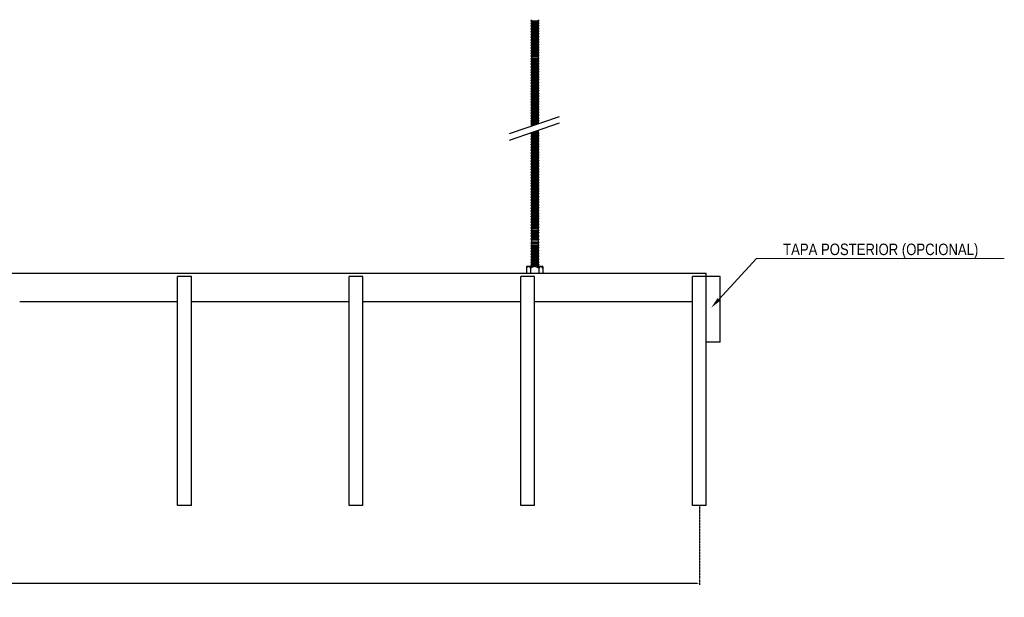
# Model space of a CAD drawing. Header units: millimetres. Extents: x 2538 to 24562, y 4449 to 23795.
# Tile 217 of 256: x 13047 to 13908, y 21076 to 21581. Entities that reach past the tile are written whole.
import ezdxf
from ezdxf import colors
from ezdxf.entities.mleader import LeaderData, LeaderLine
from ezdxf.math import Vec2, Vec3

# ---------------------------------------------------------------- set-up
doc = ezdxf.new("R2010")
doc.units = ezdxf.units.MM
doc.header["$PDMODE"] = 3
doc.linetypes.add('HIDDEN', pattern=[0.375, 0.25, -0.125])
doc.layers.add('_HD_tornillo', color=30, linetype='Continuous')
doc.layers.add('HD021_Text', color=2, linetype='Continuous', lineweight=9)
doc.layers.add('Make2D$Visible$Curves', color=7, linetype='Continuous', true_color=0x000000)
doc.layers.add('MEDIDAS', color=1, linetype='Continuous', true_color=0xff0000)
doc.styles.add('Arial Narrow', font='ARIALN.TTF')
doc.dimstyles.new('HD_DIM', dxfattribs={"dimtxt": 8, "dimasz": 2, "dimexe": 1, "dimexo": 0, "dimgap": 2, "dimtad": 0, "dimdec": 0, "dimzin": 0, "dimdsep": 46, "dimtxsty": 'Standard', "dimcen": 0, "dimclrd": 256, "dimclre": 251, "dimclrt": 7, "dimadec": 0, "dimazin": 0, "dimtp": 0.05, "dimtm": 0.05, "dimtfac": 0.6, "dimtdec": 0, "dimtofl": 0, "dimtmove": 0, "dimatfit": 3, "dimfxl": 1, "dimtolj": 2, "dimtzin": 0, "dimarcsym": 0})

# ---------------------------------------------------------------- blocks, each defined once
blk = doc.blocks.new('*D54')
at = {"layer": 'Defpoints', "color": 0, "transparency": 16777216}
for p in [(11241.26, 21156.7), (13641.26, 21156.7), (13641.26, 21088.43)]:
    blk.add_point(p, dxfattribs=at)
at = {"layer": 'MEDIDAS', "color": 251, "linetype": 'HIDDEN', "lineweight": -2, "transparency": 16777216}
for p, q in [((11241.26, 21156.7), (11241.26, 21087.43)), ((13641.26, 21156.7), (13641.26, 21087.43))]:
    blk.add_line(p, q, dxfattribs=at)
at = {"layer": 'MEDIDAS', "lineweight": -2, "transparency": 16777216}
for p, q in [((11243.26, 21088.43), (12413.93, 21088.43)), ((13639.26, 21088.43), (12468.59, 21088.43))]:
    blk.add_line(p, q, dxfattribs=at)
at = {"layer": 'MEDIDAS', "transparency": 16777216}
for points in [[(11243.26, 21088.76), (11243.26, 21088.09), (11241.26, 21088.43)], [(13639.26, 21088.76), (13639.26, 21088.09), (13641.26, 21088.43)]]:
    blk.add_solid(points, dxfattribs=at)
at = {"layer": 'MEDIDAS', "color": 7, "transparency": 16777216, "insert": (12441.26, 21088.43), "char_height": 8, "attachment_point": 5}
blk.add_mtext('\\A2;2400 mm', dxfattribs=at)

msp = doc.modelspace()

# ---------------------------------------------------------------- linework, layer by layer
at = {"layer": '_HD_tornillo'}
for p, q in [((13494.43, 21580.96), (13493.83, 21580.14)), ((13493.83, 21580.14), (13500.93, 21580.31)), ((13493.83, 21580.14), (13494.43, 21579.46)), ((13494.43, 21579.46), (13500.42, 21579.69)), ((13494.43, 21579.46), (13494.43, 21578.58)), ((13500.42, 21579.69), (13500.93, 21580.31)), ((13500.42, 21579.69), (13500.42, 21578.81)), ((13500.43, 21581.19), (13500.93, 21580.31)), ((13494.43, 21578.58), (13493.83, 21577.76)), ((13493.83, 21577.76), (13500.93, 21577.93)), ((13493.83, 21577.76), (13494.43, 21577.08)), ((13494.43, 21576.29), (13493.83, 21575.48)), ((13493.83, 21575.48), (13500.93, 21575.65)), ((13493.83, 21575.48), (13494.43, 21574.8)), ((13494.43, 21573.93), (13493.83, 21573.12)), ((13493.83, 21573.12), (13500.93, 21573.29)), ((13493.83, 21573.12), (13494.43, 21572.44)), ((13494.43, 21571.57), (13493.83, 21570.75)), ((13493.83, 21570.75), (13500.93, 21570.92)), ((13493.83, 21570.75), (13494.43, 21570.07)), ((13494.43, 21578.58), (13500.42, 21578.81)), ((13494.43, 21577.08), (13500.42, 21577.31)), ((13494.43, 21577.08), (13494.43, 21576.29)), ((13494.43, 21576.29), (13500.42, 21576.53)), ((13494.43, 21574.8), (13500.42, 21575.03)), ((13494.43, 21574.8), (13494.43, 21573.93)), ((13494.43, 21573.93), (13500.42, 21574.17)), ((13494.43, 21572.44), (13500.42, 21572.67)), ((13494.43, 21572.44), (13494.43, 21571.57)), ((13494.43, 21571.57), (13500.42, 21571.8)), ((13500.42, 21577.31), (13500.93, 21577.93)), ((13500.42, 21577.31), (13500.42, 21576.53)), ((13500.42, 21575.03), (13500.93, 21575.65)), ((13500.42, 21575.03), (13500.42, 21574.17)), ((13500.42, 21572.67), (13500.93, 21573.29)), ((13500.42, 21572.67), (13500.42, 21571.8)), ((13500.42, 21570.3), (13500.93, 21570.92)), ((13500.43, 21578.81), (13500.93, 21577.93)), ((13500.43, 21576.53), (13500.93, 21575.65)), ((13500.43, 21574.17), (13500.93, 21573.29)), ((13500.43, 21571.8), (13500.93, 21570.92)), ((13494.43, 21569.16), (13493.83, 21568.34)), ((13493.83, 21568.34), (13500.93, 21568.51)), ((13493.83, 21568.34), (13494.43, 21567.66)), ((13494.43, 21566.74), (13493.83, 21565.93)), ((13493.83, 21565.93), (13500.93, 21566.1)), ((13493.83, 21565.93), (13494.43, 21565.25)), ((13494.43, 21564.33), (13493.83, 21563.52)), ((13493.83, 21563.52), (13500.93, 21563.68)), ((13493.83, 21563.52), (13494.43, 21562.83)), ((13494.43, 21561.92), (13493.83, 21561.1)), ((13494.43, 21570.07), (13500.42, 21570.3)), ((13494.43, 21570.07), (13494.43, 21569.16)), ((13494.43, 21569.16), (13500.42, 21569.39)), ((13494.43, 21567.66), (13500.42, 21567.89)), ((13494.43, 21567.66), (13494.43, 21566.74)), ((13494.43, 21566.74), (13500.42, 21566.98)), ((13494.43, 21565.25), (13500.42, 21565.48)), ((13494.43, 21565.25), (13494.43, 21564.33)), ((13494.43, 21564.33), (13500.42, 21564.57)), ((13494.43, 21562.83), (13500.42, 21563.07)), ((13494.43, 21562.83), (13494.43, 21561.92)), ((13494.43, 21561.92), (13500.42, 21562.15)), ((13500.42, 21570.3), (13500.42, 21569.39)), ((13500.42, 21567.89), (13500.93, 21568.51)), ((13500.42, 21567.89), (13500.42, 21566.98)), ((13500.42, 21565.48), (13500.93, 21566.1)), ((13500.42, 21565.48), (13500.42, 21564.57)), ((13500.42, 21563.07), (13500.93, 21563.68)), ((13500.42, 21563.07), (13500.42, 21562.15)), ((13500.43, 21569.39), (13500.93, 21568.51)), ((13500.43, 21566.98), (13500.93, 21566.1)), ((13500.43, 21564.57), (13500.93, 21563.68)), ((13500.43, 21562.16), (13500.93, 21561.27)), ((13493.83, 21561.1), (13500.93, 21561.27)), ((13493.83, 21561.1), (13494.43, 21560.42)), ((13494.43, 21559.54), (13493.83, 21558.72)), ((13493.83, 21558.72), (13500.93, 21558.89)), ((13493.83, 21558.72), (13494.43, 21558.04)), ((13494.43, 21557.26), (13493.83, 21556.44)), ((13493.83, 21556.44), (13500.93, 21556.61)), ((13493.83, 21556.44), (13494.43, 21555.76)), ((13494.43, 21554.9), (13493.83, 21554.08)), ((13493.83, 21554.08), (13500.93, 21554.25)), ((13493.83, 21554.08), (13494.43, 21553.4)), ((13494.43, 21560.42), (13500.42, 21560.66)), ((13494.43, 21560.42), (13494.43, 21559.54)), ((13494.43, 21559.54), (13500.42, 21559.77)), ((13494.43, 21558.04), (13500.42, 21558.27)), ((13494.43, 21558.04), (13494.43, 21557.26)), ((13494.43, 21557.26), (13500.42, 21557.49)), ((13494.43, 21555.76), (13500.42, 21555.99)), ((13494.43, 21555.76), (13494.43, 21554.9)), ((13494.43, 21554.9), (13500.42, 21555.13)), ((13494.43, 21553.4), (13500.42, 21553.63)), ((13494.43, 21553.4), (13494.43, 21552.53)), ((13500.42, 21560.66), (13500.93, 21561.27)), ((13500.42, 21560.66), (13500.42, 21559.77)), ((13500.42, 21558.27), (13500.93, 21558.89)), ((13500.42, 21558.27), (13500.42, 21557.49)), ((13500.42, 21555.99), (13500.93, 21556.61)), ((13500.42, 21555.99), (13500.42, 21555.13)), ((13500.42, 21553.63), (13500.93, 21554.25)), ((13500.42, 21553.63), (13500.42, 21552.76)), ((13500.43, 21559.77), (13500.93, 21558.89)), ((13500.43, 21557.49), (13500.93, 21556.61)), ((13500.43, 21555.13), (13500.93, 21554.25)), ((13494.43, 21552.53), (13493.83, 21551.71)), ((13493.83, 21551.71), (13500.93, 21551.88)), ((13493.83, 21551.71), (13494.43, 21551.03)), ((13494.43, 21550.26), (13493.83, 21549.45)), ((13493.83, 21549.45), (13500.93, 21549.61)), ((13493.83, 21549.45), (13494.43, 21548.76)), ((13494.43, 21547.72), (13493.83, 21546.91)), ((13493.83, 21546.91), (13500.93, 21547.08)), ((13493.83, 21546.91), (13494.43, 21546.23)), ((13494.43, 21545.44), (13493.83, 21544.63)), ((13493.83, 21544.63), (13500.93, 21544.8)), ((13493.83, 21544.63), (13494.43, 21543.95)), ((13494.43, 21552.53), (13500.42, 21552.76)), ((13494.43, 21551.03), (13500.42, 21551.26)), ((13494.43, 21551.03), (13494.43, 21550.26)), ((13494.43, 21550.26), (13500.42, 21550.5)), ((13494.43, 21548.76), (13500.42, 21549)), ((13494.43, 21548.76), (13494.43, 21547.72)), ((13494.43, 21547.72), (13500.42, 21547.96)), ((13494.43, 21546.23), (13500.42, 21546.46)), ((13494.43, 21546.23), (13494.43, 21545.44)), ((13494.43, 21545.44), (13500.42, 21545.68)), ((13500.42, 21551.26), (13500.93, 21551.88)), ((13500.42, 21551.26), (13500.42, 21550.5)), ((13500.42, 21549), (13500.93, 21549.61)), ((13500.42, 21549), (13500.42, 21547.96)), ((13500.42, 21546.46), (13500.93, 21547.08)), ((13500.42, 21546.46), (13500.42, 21545.68)), ((13500.42, 21544.18), (13500.93, 21544.8)), ((13500.43, 21552.77), (13500.93, 21551.88)), ((13500.43, 21550.5), (13500.93, 21549.61)), ((13500.43, 21547.96), (13500.93, 21547.08)), ((13500.43, 21545.68), (13500.93, 21544.8)), ((13494.43, 21543.08), (13493.83, 21542.27)), ((13493.83, 21542.27), (13500.93, 21542.44)), ((13493.83, 21542.27), (13494.43, 21541.59)), ((13494.43, 21540.72), (13493.83, 21539.9)), ((13493.83, 21539.9), (13500.93, 21540.07)), ((13493.83, 21539.9), (13494.43, 21539.22)), ((13494.43, 21538.3), (13493.83, 21537.49)), ((13493.83, 21537.49), (13500.93, 21537.66)), ((13493.83, 21537.49), (13494.43, 21536.81)), ((13494.43, 21543.95), (13500.42, 21544.18)), ((13494.43, 21543.95), (13494.43, 21543.08)), ((13494.43, 21543.08), (13500.42, 21543.32)), ((13494.43, 21541.59), (13500.42, 21541.82)), ((13494.43, 21541.59), (13494.43, 21540.72)), ((13494.43, 21540.72), (13500.42, 21540.95)), ((13494.43, 21539.22), (13500.42, 21539.45)), ((13494.43, 21539.22), (13494.43, 21538.3)), ((13494.43, 21538.3), (13500.42, 21538.54)), ((13494.43, 21536.81), (13500.42, 21537.04)), ((13494.43, 21536.81), (13494.43, 21535.92)), ((13494.43, 21535.92), (13500.42, 21536.16)), ((13500.42, 21544.18), (13500.42, 21543.32)), ((13500.42, 21541.82), (13500.93, 21542.44)), ((13500.42, 21541.82), (13500.42, 21540.95)), ((13500.42, 21539.45), (13500.93, 21540.07)), ((13500.42, 21539.45), (13500.42, 21538.54)), ((13500.42, 21537.04), (13500.93, 21537.66)), ((13500.42, 21537.04), (13500.42, 21536.16)), ((13500.43, 21543.32), (13500.93, 21542.44)), ((13500.43, 21540.95), (13500.93, 21540.07)), ((13500.43, 21538.54), (13500.93, 21537.66)), ((13500.43, 21536.16), (13500.93, 21535.27)), ((13494.43, 21535.92), (13493.83, 21535.11)), ((13493.83, 21535.11), (13500.93, 21535.27)), ((13493.83, 21535.11), (13494.43, 21534.42)), ((13494.43, 21533.64), (13493.83, 21532.82)), ((13493.83, 21532.82), (13500.93, 21532.99)), ((13493.83, 21532.82), (13494.43, 21532.14)), ((13494.43, 21531.28), (13493.83, 21530.47)), ((13493.83, 21530.47), (13500.93, 21530.63)), ((13493.83, 21530.47), (13494.43, 21529.78)), ((13494.43, 21528.91), (13493.83, 21528.1)), ((13493.83, 21528.1), (13500.93, 21528.27)), ((13493.83, 21528.1), (13494.43, 21527.42)), ((13494.43, 21534.42), (13500.42, 21534.66)), ((13494.43, 21534.42), (13494.43, 21533.64)), ((13494.43, 21533.64), (13500.42, 21533.87)), ((13494.43, 21532.14), (13500.42, 21532.38)), ((13494.43, 21532.14), (13494.43, 21531.28)), ((13494.43, 21531.28), (13500.42, 21531.51)), ((13494.43, 21529.78), (13500.42, 21530.02)), ((13494.43, 21529.78), (13494.43, 21528.91)), ((13494.43, 21528.91), (13500.42, 21529.15)), ((13494.43, 21527.42), (13500.42, 21527.65)), ((13494.43, 21527.42), (13494.43, 21526.5)), ((13500.42, 21534.66), (13500.93, 21535.27)), ((13500.42, 21534.66), (13500.42, 21533.87)), ((13500.42, 21532.38), (13500.93, 21532.99)), ((13500.42, 21532.38), (13500.42, 21531.51)), ((13500.42, 21530.02), (13500.93, 21530.63)), ((13500.42, 21530.02), (13500.42, 21529.15)), ((13500.42, 21527.65), (13500.93, 21528.27)), ((13500.42, 21527.65), (13500.42, 21526.74)), ((13500.43, 21533.88), (13500.93, 21532.99)), ((13500.43, 21531.52), (13500.93, 21530.63)), ((13500.43, 21529.15), (13500.93, 21528.27)), ((13494.43, 21526.5), (13493.83, 21525.69)), ((13493.83, 21525.69), (13500.93, 21525.85)), ((13493.83, 21525.69), (13494.43, 21525)), ((13494.43, 21524.09), (13493.83, 21523.27)), ((13493.83, 21523.27), (13500.93, 21523.44)), ((13493.83, 21523.27), (13494.43, 21522.59)), ((13494.43, 21521.68), (13493.83, 21520.86)), ((13493.83, 21520.86), (13500.93, 21521.03)), ((13493.83, 21520.86), (13494.43, 21520.18)), ((13494.43, 21519.27), (13493.83, 21518.45)), ((13494.43, 21526.5), (13500.42, 21526.74)), ((13494.43, 21525), (13500.42, 21525.24)), ((13494.43, 21525), (13494.43, 21524.09)), ((13494.43, 21524.09), (13500.42, 21524.32)), ((13494.43, 21522.59), (13500.42, 21522.83)), ((13494.43, 21522.59), (13494.43, 21521.68)), ((13494.43, 21521.68), (13500.42, 21521.91)), ((13494.43, 21520.18), (13500.42, 21520.41)), ((13494.43, 21520.18), (13494.43, 21519.27)), ((13494.43, 21519.27), (13500.42, 21519.5)), ((13500.42, 21525.24), (13500.93, 21525.85)), ((13500.42, 21525.24), (13500.42, 21524.32)), ((13500.42, 21522.83), (13500.93, 21523.44)), ((13500.42, 21522.83), (13500.42, 21521.91)), ((13500.42, 21520.41), (13500.93, 21521.03)), ((13500.42, 21520.41), (13500.42, 21519.5)), ((13500.43, 21526.74), (13500.93, 21525.85)), ((13500.43, 21524.33), (13500.93, 21523.44)), ((13500.43, 21521.92), (13500.93, 21521.03)), ((13500.43, 21519.5), (13500.93, 21518.62)), ((13493.83, 21518.45), (13500.93, 21518.62)), ((13493.83, 21518.45), (13494.43, 21517.77)), ((13494.43, 21516.88), (13493.83, 21516.07)), ((13493.83, 21516.07), (13500.93, 21516.24)), ((13493.83, 21516.07), (13494.43, 21515.39)), ((13494.43, 21514.6), (13493.83, 21513.79)), ((13493.83, 21513.79), (13500.93, 21513.95)), ((13493.83, 21513.79), (13494.43, 21513.1)), ((13494.43, 21512.24), (13493.83, 21511.43)), ((13493.83, 21511.43), (13500.93, 21511.6)), ((13493.83, 21511.43), (13494.43, 21510.75)), ((13494.43, 21517.77), (13500.42, 21518)), ((13494.43, 21517.77), (13494.43, 21516.88)), ((13494.43, 21516.88), (13500.42, 21517.12)), ((13494.43, 21515.39), (13500.42, 21515.62)), ((13494.43, 21515.39), (13494.43, 21514.6)), ((13494.43, 21514.6), (13500.42, 21514.84)), ((13494.43, 21513.1), (13500.42, 21513.34)), ((13494.43, 21513.1), (13494.43, 21512.24)), ((13494.43, 21512.24), (13500.42, 21512.48)), ((13494.43, 21510.75), (13500.42, 21510.98)), ((13494.43, 21510.75), (13494.43, 21509.88)), ((13500.42, 21518), (13500.93, 21518.62)), ((13500.42, 21518), (13500.42, 21517.12)), ((13500.42, 21515.62), (13500.93, 21516.24)), ((13500.42, 21515.62), (13500.42, 21514.84)), ((13500.42, 21513.34), (13500.93, 21513.95)), ((13500.42, 21513.34), (13500.42, 21512.48)), ((13500.42, 21510.98), (13500.93, 21511.6)), ((13500.42, 21510.98), (13500.42, 21510.11)), ((13500.43, 21517.12), (13500.93, 21516.24)), ((13500.43, 21514.84), (13500.93, 21513.95)), ((13500.43, 21512.48), (13500.93, 21511.6)), ((13494.43, 21509.88), (13493.83, 21509.06)), ((13493.83, 21509.06), (13500.93, 21509.23)), ((13493.83, 21509.06), (13494.43, 21508.38)), ((13494.43, 21507.61), (13493.83, 21506.79)), ((13493.83, 21506.79), (13500.93, 21506.96)), ((13493.83, 21506.79), (13494.43, 21506.11)), ((13494.43, 21505.07), (13493.83, 21504.26)), ((13493.83, 21504.26), (13500.93, 21504.42)), ((13493.83, 21504.26), (13494.43, 21503.57)), ((13494.43, 21502.79), (13493.83, 21501.97)), ((13493.83, 21501.97), (13500.93, 21502.14)), ((13493.83, 21501.97), (13494.43, 21501.29)), ((13494.43, 21509.88), (13500.42, 21510.11)), ((13494.43, 21508.38), (13500.42, 21508.61)), ((13494.43, 21508.38), (13494.43, 21507.61)), ((13494.43, 21507.61), (13500.42, 21507.84)), ((13494.43, 21506.11), (13500.42, 21506.34)), ((13494.43, 21506.11), (13494.43, 21505.07)), ((13494.43, 21505.07), (13500.42, 21505.31)), ((13494.43, 21503.57), (13500.42, 21503.81)), ((13494.43, 21503.57), (13494.43, 21502.79)), ((13494.43, 21502.79), (13500.42, 21503.02)), ((13500.42, 21508.61), (13500.93, 21509.23)), ((13500.42, 21508.61), (13500.42, 21507.84)), ((13500.42, 21506.34), (13500.93, 21506.96)), ((13500.42, 21506.34), (13500.42, 21505.31)), ((13500.42, 21503.81), (13500.93, 21504.42)), ((13500.42, 21503.81), (13500.42, 21503.02)), ((13500.42, 21501.53), (13500.93, 21502.14)), ((13500.43, 21510.11), (13500.93, 21509.23)), ((13500.43, 21507.85), (13500.93, 21506.96)), ((13500.43, 21505.31), (13500.93, 21504.42)), ((13500.43, 21503.03), (13500.93, 21502.14)), ((13475.37, 21481.68), (13518.89, 21496.68)), ((13494.43, 21500.43), (13493.83, 21499.61)), ((13493.83, 21499.61), (13500.93, 21499.78)), ((13493.83, 21499.61), (13494.43, 21498.93)), ((13494.43, 21498.06), (13493.83, 21497.25)), ((13493.83, 21497.25), (13500.93, 21497.42)), ((13493.83, 21497.25), (13494.43, 21496.57)), ((13494.43, 21495.65), (13493.83, 21494.83)), ((13493.83, 21494.83), (13500.93, 21495)), ((13493.83, 21494.83), (13494.43, 21494.15)), ((13494.43, 21493.27), (13493.83, 21492.45)), ((13494.43, 21501.29), (13500.42, 21501.53)), ((13494.43, 21501.29), (13494.43, 21500.43)), ((13494.43, 21500.43), (13500.42, 21500.66)), ((13494.43, 21498.93), (13500.42, 21499.17)), ((13494.43, 21498.93), (13494.43, 21498.06)), ((13494.43, 21498.06), (13500.42, 21498.3)), ((13494.43, 21496.57), (13500.42, 21496.8)), ((13494.43, 21496.57), (13494.43, 21495.65)), ((13494.43, 21495.65), (13500.42, 21495.88)), ((13494.43, 21494.15), (13500.42, 21494.39)), ((13494.43, 21494.15), (13494.43, 21493.27)), ((13494.43, 21493.27), (13500.42, 21493.5)), ((13500.42, 21501.53), (13500.42, 21500.66)), ((13500.42, 21499.17), (13500.93, 21499.78)), ((13500.42, 21499.17), (13500.42, 21498.3)), ((13500.42, 21496.8), (13500.93, 21497.42)), ((13500.42, 21496.8), (13500.42, 21495.88)), ((13500.42, 21494.39), (13500.93, 21495)), ((13500.42, 21494.39), (13500.42, 21493.5)), ((13500.43, 21500.67), (13500.93, 21499.78)), ((13500.43, 21498.3), (13500.93, 21497.42)), ((13500.43, 21495.89), (13500.93, 21495)), ((13500.43, 21493.51), (13500.93, 21492.62)), ((13475.37, 21476.01), (13518.89, 21491.01)), ((13493.83, 21492.45), (13500.93, 21492.62)), ((13493.83, 21492.45), (13494.43, 21491.77)), ((13494.43, 21490.99), (13493.83, 21490.17)), ((13493.83, 21490.17), (13500.46, 21490.33)), ((13493.83, 21490.17), (13494.43, 21489.49)), ((13494.43, 21488.63), (13494.06, 21488.12)), ((13494.43, 21491.77), (13500.42, 21492)), ((13494.43, 21491.77), (13494.43, 21490.99)), ((13494.43, 21490.99), (13500.42, 21491.22)), ((13494.43, 21489.49), (13498.48, 21489.65)), ((13494.43, 21489.49), (13494.43, 21488.63)), ((13494.43, 21488.63), (13495.66, 21488.68)), ((13500.42, 21492), (13500.93, 21492.62)), ((13500.42, 21492), (13500.42, 21491.22)), ((13500.43, 21491.22), (13500.86, 21490.47)), ((13500.65, 21484.73), (13500.88, 21484.33)), ((13494.4, 21482.55), (13493.8, 21481.73)), ((13493.8, 21481.73), (13500.9, 21481.9)), ((13493.8, 21481.73), (13494.4, 21481.05)), ((13494.41, 21480.12), (13493.81, 21479.3)), ((13493.81, 21479.3), (13500.9, 21479.47)), ((13493.81, 21479.3), (13494.41, 21478.62)), ((13494.41, 21477.68), (13493.81, 21476.87)), ((13493.81, 21476.87), (13500.9, 21477.04)), ((13493.81, 21476.87), (13494.41, 21476.19)), ((13494.4, 21482.55), (13500.39, 21482.78)), ((13494.4, 21481.05), (13500.39, 21481.28)), ((13494.4, 21481.05), (13494.4, 21480.11)), ((13494.41, 21480.12), (13500.4, 21480.35)), ((13494.41, 21478.62), (13500.4, 21478.85)), ((13494.41, 21478.62), (13494.41, 21477.68)), ((13494.41, 21477.68), (13500.4, 21477.92)), ((13494.41, 21476.19), (13500.4, 21476.42)), ((13494.41, 21476.19), (13494.41, 21475.27)), ((13497.51, 21483.64), (13500.37, 21483.71)), ((13499.39, 21484.29), (13500.88, 21484.33)), ((13500.37, 21483.71), (13500.88, 21484.33)), ((13500.37, 21483.71), (13500.37, 21482.77)), ((13500.39, 21481.28), (13500.9, 21481.9)), ((13500.39, 21481.28), (13500.39, 21480.35)), ((13500.4, 21482.79), (13500.9, 21481.9)), ((13500.4, 21478.85), (13500.9, 21479.47)), ((13500.4, 21478.85), (13500.4, 21477.92)), ((13500.4, 21476.42), (13500.9, 21477.04)), ((13500.4, 21476.42), (13500.4, 21475.51)), ((13500.41, 21480.35), (13500.9, 21479.47)), ((13500.41, 21477.92), (13500.9, 21477.04)), ((13494.41, 21475.27), (13493.81, 21474.46)), ((13493.81, 21474.46), (13500.9, 21474.62)), ((13493.81, 21474.46), (13494.41, 21473.77)), ((13494.41, 21472.86), (13493.81, 21472.04)), ((13493.81, 21472.04), (13500.9, 21472.21)), ((13493.81, 21472.04), (13494.41, 21471.36)), ((13494.41, 21470.43), (13493.81, 21469.61)), ((13493.81, 21469.61), (13500.9, 21469.78)), ((13493.81, 21469.61), (13494.41, 21468.93)), ((13494.41, 21468.01), (13493.81, 21467.2)), ((13493.81, 21467.2), (13500.9, 21467.37)), ((13493.81, 21467.2), (13494.41, 21466.52)), ((13494.41, 21475.27), (13500.4, 21475.51)), ((13494.41, 21473.77), (13500.4, 21474.01)), ((13494.41, 21473.77), (13494.41, 21472.86)), ((13494.41, 21472.86), (13500.4, 21473.09)), ((13494.41, 21471.36), (13500.4, 21471.6)), ((13494.41, 21471.36), (13494.41, 21470.43)), ((13494.41, 21470.43), (13500.4, 21470.66)), ((13494.41, 21468.93), (13500.4, 21469.16)), ((13494.41, 21468.93), (13494.41, 21468.01)), ((13494.41, 21468.01), (13500.4, 21468.25)), ((13500.4, 21474.01), (13500.9, 21474.62)), ((13500.4, 21474.01), (13500.4, 21473.09)), ((13500.4, 21471.6), (13500.9, 21472.21)), ((13500.4, 21471.6), (13500.4, 21470.66)), ((13500.4, 21469.16), (13500.9, 21469.78)), ((13500.4, 21469.16), (13500.4, 21468.25)), ((13500.4, 21466.75), (13500.9, 21467.37)), ((13500.41, 21475.51), (13500.9, 21474.62)), ((13500.41, 21473.1), (13500.9, 21472.21)), ((13500.41, 21470.66), (13500.9, 21469.78)), ((13500.41, 21468.25), (13500.9, 21467.37)), ((13494.41, 21465.58), (13493.81, 21464.76)), ((13493.81, 21464.76), (13500.9, 21464.93)), ((13493.81, 21464.76), (13494.41, 21464.08)), ((13494.42, 21463.18), (13493.82, 21462.36)), ((13493.82, 21462.36), (13500.92, 21462.53)), ((13493.82, 21462.36), (13494.42, 21461.68)), ((13494.42, 21460.74), (13493.82, 21459.93)), ((13493.82, 21459.93), (13500.92, 21460.09)), ((13493.82, 21459.93), (13494.42, 21459.24)), ((13494.41, 21466.52), (13500.4, 21466.75)), ((13494.41, 21466.52), (13494.41, 21465.58)), ((13494.41, 21465.58), (13500.4, 21465.81)), ((13494.41, 21464.08), (13500.4, 21464.32)), ((13494.41, 21464.08), (13494.41, 21463.17)), ((13494.42, 21463.18), (13500.41, 21463.41)), ((13494.42, 21461.68), (13500.41, 21461.91)), ((13494.42, 21461.68), (13494.42, 21460.74)), ((13494.42, 21460.74), (13500.41, 21460.98)), ((13494.42, 21459.24), (13500.41, 21459.48)), ((13494.42, 21459.24), (13494.42, 21458.33)), ((13500.4, 21466.75), (13500.4, 21465.81)), ((13500.4, 21464.32), (13500.9, 21464.93)), ((13500.4, 21464.32), (13500.4, 21463.4)), ((13500.41, 21465.82), (13500.9, 21464.93)), ((13500.41, 21461.91), (13500.92, 21462.53)), ((13500.41, 21461.91), (13500.41, 21460.98)), ((13500.41, 21459.48), (13500.92, 21460.09)), ((13500.41, 21459.48), (13500.41, 21458.56)), ((13500.42, 21463.41), (13500.92, 21462.53)), ((13500.42, 21460.98), (13500.92, 21460.09)), ((13494.42, 21458.33), (13493.82, 21457.51)), ((13493.82, 21457.51), (13500.92, 21457.68)), ((13493.82, 21457.51), (13494.42, 21456.83)), ((13494.42, 21455.92), (13493.82, 21455.1)), ((13493.82, 21455.1), (13500.92, 21455.27)), ((13493.82, 21455.1), (13494.42, 21454.42)), ((13494.42, 21453.48), (13493.82, 21452.67)), ((13493.82, 21452.67), (13500.92, 21452.84)), ((13493.82, 21452.67), (13494.42, 21451.99)), ((13494.42, 21451.07), (13493.82, 21450.26)), ((13493.82, 21450.26), (13500.92, 21450.43)), ((13493.82, 21450.26), (13494.42, 21449.58)), ((13494.42, 21458.33), (13500.41, 21458.56)), ((13494.42, 21456.83), (13500.41, 21457.07)), ((13494.42, 21456.83), (13494.42, 21455.92)), ((13494.42, 21455.92), (13500.41, 21456.15)), ((13494.42, 21454.42), (13500.41, 21454.65)), ((13494.42, 21454.42), (13494.42, 21453.48)), ((13494.42, 21453.48), (13500.41, 21453.72)), ((13494.42, 21451.99), (13500.41, 21452.22)), ((13494.42, 21451.99), (13494.42, 21451.07)), ((13494.42, 21451.07), (13500.41, 21451.31)), ((13500.41, 21457.07), (13500.92, 21457.68)), ((13500.41, 21457.07), (13500.41, 21456.15)), ((13500.41, 21454.65), (13500.92, 21455.27)), ((13500.41, 21454.65), (13500.41, 21453.72)), ((13500.41, 21452.22), (13500.92, 21452.84)), ((13500.41, 21452.22), (13500.41, 21451.31)), ((13500.41, 21449.81), (13500.92, 21450.43)), ((13500.42, 21458.57), (13500.92, 21457.68)), ((13500.42, 21456.16), (13500.92, 21455.27)), ((13500.42, 21453.72), (13500.92, 21452.84)), ((13500.42, 21451.31), (13500.92, 21450.43)), ((13494.42, 21448.64), (13493.82, 21447.82)), ((13493.82, 21447.82), (13500.92, 21447.99)), ((13493.82, 21447.82), (13494.42, 21447.14)), ((13494.43, 21446.23), (13493.83, 21445.41)), ((13493.83, 21445.41), (13500.93, 21445.58)), ((13493.83, 21445.41), (13494.43, 21444.73)), ((13494.43, 21443.8), (13493.83, 21442.98)), ((13493.83, 21442.98), (13500.93, 21443.15)), ((13493.83, 21442.98), (13494.43, 21442.3)), ((13494.43, 21441.39), (13493.83, 21440.57)), ((13494.42, 21449.58), (13500.41, 21449.81)), ((13494.42, 21449.58), (13494.42, 21448.64)), ((13494.42, 21448.64), (13500.41, 21448.87)), ((13494.42, 21447.14), (13500.41, 21447.37)), ((13494.42, 21447.14), (13494.42, 21446.23)), ((13494.43, 21446.23), (13500.42, 21446.46)), ((13494.43, 21444.73), (13500.42, 21444.97)), ((13494.43, 21444.73), (13494.43, 21443.8)), ((13494.43, 21443.8), (13500.42, 21444.03)), ((13494.43, 21442.3), (13500.42, 21442.53)), ((13494.43, 21442.3), (13494.43, 21441.39)), ((13494.43, 21441.39), (13500.42, 21441.62)), ((13500.41, 21449.81), (13500.41, 21448.87)), ((13500.41, 21447.37), (13500.92, 21447.99)), ((13500.41, 21447.37), (13500.41, 21446.46)), ((13500.42, 21448.88), (13500.92, 21447.99)), ((13500.42, 21444.97), (13500.93, 21445.58)), ((13500.42, 21444.97), (13500.42, 21444.03)), ((13500.42, 21442.53), (13500.93, 21443.15)), ((13500.42, 21442.53), (13500.42, 21441.62)), ((13500.43, 21446.47), (13500.93, 21445.58)), ((13500.43, 21444.03), (13500.93, 21443.15)), ((13500.43, 21441.62), (13500.93, 21440.74)), ((13493.83, 21440.57), (13500.93, 21440.74)), ((13493.83, 21440.57), (13494.43, 21439.89)), ((13494.43, 21438.97), (13493.83, 21438.16)), ((13493.83, 21438.16), (13500.93, 21438.33)), ((13493.83, 21438.16), (13494.43, 21437.48)), ((13494.43, 21436.54), (13493.83, 21435.72)), ((13493.83, 21435.72), (13500.93, 21435.89)), ((13493.83, 21435.72), (13494.43, 21435.04)), ((13494.43, 21434.13), (13493.83, 21433.31)), ((13493.83, 21433.31), (13500.93, 21433.48)), ((13493.83, 21433.31), (13494.43, 21432.63)), ((13494.43, 21439.89), (13500.42, 21440.12)), ((13494.43, 21439.89), (13494.43, 21438.97)), ((13494.43, 21438.97), (13500.42, 21439.21)), ((13494.43, 21437.48), (13500.42, 21437.71)), ((13494.43, 21437.48), (13494.43, 21436.54)), ((13494.43, 21436.54), (13500.42, 21436.77)), ((13494.43, 21435.04), (13500.42, 21435.28)), ((13494.43, 21435.04), (13494.43, 21434.13)), ((13494.43, 21434.13), (13500.42, 21434.36)), ((13494.43, 21432.63), (13500.42, 21432.86)), ((13500.42, 21440.12), (13500.93, 21440.74)), ((13500.42, 21440.12), (13500.42, 21439.21)), ((13500.42, 21437.71), (13500.93, 21438.33)), ((13500.42, 21437.71), (13500.42, 21436.77)), ((13500.42, 21435.28), (13500.93, 21435.89)), ((13500.42, 21435.28), (13500.42, 21434.36)), ((13500.42, 21432.86), (13500.93, 21433.48)), ((13500.42, 21432.86), (13500.42, 21431.93)), ((13500.43, 21439.21), (13500.93, 21438.33)), ((13500.43, 21436.78), (13500.93, 21435.89)), ((13500.43, 21434.36), (13500.93, 21433.48)), ((13494.43, 21431.69), (13493.83, 21430.88)), ((13493.83, 21430.88), (13500.93, 21431.05)), ((13493.83, 21430.88), (13494.43, 21430.2)), ((13494.43, 21429.28), (13493.83, 21428.47)), ((13493.83, 21428.47), (13500.93, 21428.63)), ((13493.83, 21428.47), (13494.43, 21427.78)), ((13494.43, 21426.87), (13493.83, 21426.05)), ((13493.83, 21426.05), (13500.93, 21426.22)), ((13493.83, 21426.05), (13494.43, 21425.37)), ((13494.43, 21424.44), (13493.83, 21423.62)), ((13494.43, 21432.63), (13494.43, 21431.69)), ((13494.43, 21431.69), (13500.42, 21431.93)), ((13494.43, 21430.2), (13500.42, 21430.43)), ((13494.43, 21430.2), (13494.43, 21429.28)), ((13494.43, 21429.28), (13500.42, 21429.52)), ((13494.43, 21427.78), (13500.42, 21428.02)), ((13494.43, 21427.78), (13494.43, 21426.87)), ((13494.43, 21426.87), (13500.42, 21427.1)), ((13494.43, 21425.37), (13500.42, 21425.61)), ((13494.43, 21425.37), (13494.43, 21424.44)), ((13494.43, 21424.44), (13500.42, 21424.67)), ((13500.42, 21430.43), (13500.93, 21431.05)), ((13500.42, 21430.43), (13500.42, 21429.52)), ((13500.42, 21428.02), (13500.93, 21428.63)), ((13500.42, 21428.02), (13500.42, 21427.1)), ((13500.42, 21425.61), (13500.93, 21426.22)), ((13500.42, 21425.61), (13500.42, 21424.67)), ((13500.43, 21431.93), (13500.93, 21431.05)), ((13500.43, 21429.52), (13500.93, 21428.63)), ((13500.43, 21427.11), (13500.93, 21426.22)), ((13500.43, 21424.67), (13500.93, 21423.79)), ((13493.83, 21423.62), (13500.93, 21423.79)), ((13493.83, 21423.62), (13494.43, 21422.94)), ((13494.43, 21422.02), (13493.83, 21421.21)), ((13493.83, 21421.21), (13500.93, 21421.38)), ((13493.83, 21421.21), (13494.43, 21420.53)), ((13494.43, 21419.61), (13493.83, 21418.8)), ((13493.83, 21418.8), (13500.93, 21418.97)), ((13493.83, 21418.8), (13494.43, 21418.12)), ((13494.43, 21417.18), (13493.83, 21416.36)), ((13493.83, 21416.36), (13500.93, 21416.53)), ((13493.83, 21416.36), (13494.43, 21415.68)), ((13494.43, 21422.94), (13500.42, 21423.17)), ((13494.43, 21422.94), (13494.43, 21422.02)), ((13494.43, 21422.02), (13500.42, 21422.26)), ((13494.43, 21420.53), (13500.42, 21420.76)), ((13494.43, 21420.53), (13494.43, 21419.61)), ((13494.43, 21419.61), (13500.42, 21419.85)), ((13494.43, 21418.12), (13500.42, 21418.35)), ((13494.43, 21418.12), (13494.43, 21417.18)), ((13494.43, 21417.18), (13500.42, 21417.41)), ((13494.43, 21415.68), (13500.42, 21415.91)), ((13494.43, 21415.68), (13494.43, 21414.77)), ((13500.42, 21423.17), (13500.93, 21423.79)), ((13500.42, 21423.17), (13500.42, 21422.26)), ((13500.42, 21420.76), (13500.93, 21421.38)), ((13500.42, 21420.76), (13500.42, 21419.85)), ((13500.42, 21418.35), (13500.93, 21418.97)), ((13500.42, 21418.35), (13500.42, 21417.41)), ((13500.42, 21415.91), (13500.93, 21416.53)), ((13500.42, 21415.91), (13500.42, 21415)), ((13500.43, 21422.26), (13500.93, 21421.38)), ((13500.43, 21419.85), (13500.93, 21418.97)), ((13500.43, 21417.42), (13500.93, 21416.53)), ((13494.43, 21414.77), (13493.83, 21413.95)), ((13493.83, 21413.95), (13500.93, 21414.12)), ((13493.83, 21413.95), (13494.43, 21413.27)), ((13494.43, 21412.33), (13493.83, 21411.52)), ((13493.83, 21411.52), (13500.93, 21411.69)), ((13493.83, 21411.52), (13494.43, 21410.84)), ((13494.43, 21409.92), (13493.83, 21409.1)), ((13493.83, 21409.1), (13500.93, 21409.27)), ((13493.83, 21409.1), (13494.43, 21408.42)), ((13494.43, 21407.51), (13493.83, 21406.69)), ((13494.43, 21414.77), (13500.42, 21415)), ((13494.43, 21413.27), (13500.42, 21413.5)), ((13494.43, 21413.27), (13494.43, 21412.33)), ((13494.43, 21412.33), (13500.42, 21412.57)), ((13494.43, 21410.84), (13500.42, 21411.07)), ((13494.43, 21410.84), (13494.43, 21409.92)), ((13494.43, 21409.92), (13500.42, 21410.15)), ((13494.43, 21408.42), (13500.42, 21408.66)), ((13494.43, 21408.42), (13494.43, 21407.51)), ((13494.43, 21407.51), (13500.42, 21407.74)), ((13500.42, 21413.5), (13500.93, 21414.12)), ((13500.42, 21413.5), (13500.42, 21412.57)), ((13500.42, 21411.07), (13500.93, 21411.69)), ((13500.42, 21411.07), (13500.42, 21410.15)), ((13500.42, 21408.66), (13500.93, 21409.27)), ((13500.42, 21408.66), (13500.42, 21407.74)), ((13500.43, 21415), (13500.93, 21414.12)), ((13500.43, 21412.57), (13500.93, 21411.69)), ((13500.43, 21410.16), (13500.93, 21409.27)), ((13500.43, 21407.75), (13500.93, 21406.86)), ((13493.83, 21406.69), (13500.93, 21406.86)), ((13493.83, 21406.69), (13494.43, 21406.01)), ((13494.43, 21405.08), (13493.83, 21404.26)), ((13493.83, 21404.26), (13500.93, 21404.43)), ((13493.83, 21404.26), (13494.43, 21403.58)), ((13494.43, 21402.66), (13493.83, 21401.85)), ((13493.83, 21401.85), (13500.93, 21402.02)), ((13493.83, 21401.85), (13494.43, 21401.17)), ((13494.43, 21400.25), (13493.83, 21399.44)), ((13493.83, 21399.44), (13500.93, 21399.6)), ((13493.83, 21399.44), (13494.43, 21398.75)), ((13494.43, 21406.01), (13500.42, 21406.25)), ((13494.43, 21406.01), (13494.43, 21405.08)), ((13494.43, 21405.08), (13500.42, 21405.31)), ((13494.43, 21403.58), (13500.42, 21403.81)), ((13494.43, 21403.58), (13494.43, 21402.66)), ((13494.43, 21402.66), (13500.42, 21402.9)), ((13494.43, 21401.17), (13500.42, 21401.4)), ((13494.43, 21401.17), (13494.43, 21400.25)), ((13494.43, 21400.25), (13500.42, 21400.49)), ((13494.43, 21398.75), (13500.42, 21398.99)), ((13494.43, 21398.75), (13494.43, 21397.69)), ((13500.42, 21406.25), (13500.93, 21406.86)), ((13500.42, 21406.25), (13500.42, 21405.31)), ((13500.42, 21403.81), (13500.93, 21404.43)), ((13500.42, 21403.81), (13500.42, 21402.9)), ((13500.42, 21401.4), (13500.93, 21402.02)), ((13500.42, 21401.4), (13500.42, 21400.49)), ((13500.42, 21398.99), (13500.93, 21399.6)), ((13500.42, 21398.99), (13500.42, 21397.92)), ((13500.43, 21405.31), (13500.93, 21404.43)), ((13500.43, 21402.9), (13500.93, 21402.02)), ((13500.43, 21400.49), (13500.93, 21399.6)), ((13494.43, 21397.69), (13493.83, 21396.87)), ((13493.83, 21396.87), (13500.93, 21397.04)), ((13493.83, 21396.87), (13494.43, 21396.19)), ((13494.43, 21395.25), (13493.83, 21394.44)), ((13493.83, 21394.44), (13500.93, 21394.6)), ((13493.83, 21394.44), (13494.43, 21393.75)), ((13494.43, 21392.84), (13493.83, 21392.02)), ((13493.83, 21392.02), (13500.93, 21392.19)), ((13493.83, 21392.02), (13494.43, 21391.34)), ((13494.43, 21390.43), (13493.83, 21389.35)), ((13494.43, 21397.69), (13500.42, 21397.92)), ((13494.43, 21396.19), (13500.42, 21396.42)), ((13494.43, 21396.19), (13494.43, 21395.25)), ((13494.43, 21395.25), (13500.42, 21395.49)), ((13494.43, 21393.75), (13500.42, 21393.99)), ((13494.43, 21393.75), (13494.43, 21392.84)), ((13494.43, 21392.84), (13500.42, 21393.07)), ((13494.43, 21391.34), (13500.42, 21391.58)), ((13494.43, 21391.34), (13494.43, 21390.43)), ((13494.43, 21390.16), (13500.42, 21390.4)), ((13500.42, 21396.42), (13500.93, 21397.04)), ((13500.42, 21396.42), (13500.42, 21395.49)), ((13500.42, 21393.99), (13500.93, 21394.6)), ((13500.42, 21393.99), (13500.42, 21393.07)), ((13500.42, 21391.58), (13500.93, 21392.19)), ((13500.42, 21391.58), (13500.42, 21390.66)), ((13500.43, 21397.92), (13500.93, 21397.04)), ((13500.43, 21395.49), (13500.93, 21394.6)), ((13500.43, 21393.08), (13500.93, 21392.19)), ((13500.43, 21390.67), (13500.93, 21389.52)), ((13493.83, 21389.35), (13500.93, 21389.52)), ((13493.83, 21389.35), (13494.43, 21388.67)), ((13494.43, 21387.35), (13493.83, 21386.34)), ((13493.83, 21386.34), (13500.93, 21386.51)), ((13493.83, 21386.34), (13494.43, 21385.66)), ((13494.43, 21384.48), (13493.83, 21383.66)), ((13493.83, 21383.66), (13500.93, 21383.83)), ((13493.83, 21383.66), (13494.43, 21382.98)), ((13494.43, 21382.07), (13493.83, 21381.25)), ((13493.83, 21381.25), (13500.93, 21381.42)), ((13493.83, 21381.25), (13494.43, 21380.57)), ((13494.43, 21388.67), (13500.42, 21388.9)), ((13494.43, 21388.67), (13494.43, 21387.35)), ((13494.43, 21387.15), (13500.42, 21387.39)), ((13494.43, 21385.66), (13500.42, 21385.89)), ((13494.43, 21385.66), (13494.43, 21384.48)), ((13494.43, 21384.48), (13500.42, 21384.71)), ((13494.43, 21382.98), (13500.42, 21383.22)), ((13494.43, 21382.98), (13494.43, 21382.07)), ((13494.43, 21382.07), (13500.42, 21382.3)), ((13500.42, 21388.9), (13500.93, 21389.52)), ((13500.42, 21388.9), (13500.42, 21387.59)), ((13500.42, 21385.89), (13500.93, 21386.51)), ((13500.42, 21385.89), (13500.42, 21384.71)), ((13500.42, 21383.22), (13500.93, 21383.83)), ((13500.42, 21383.22), (13500.42, 21382.3)), ((13500.42, 21380.8), (13500.93, 21381.42)), ((13500.43, 21387.59), (13500.93, 21386.51)), ((13500.43, 21384.72), (13500.93, 21383.83)), ((13500.43, 21382.31), (13500.93, 21381.42)), ((13494.43, 21379.63), (13493.83, 21378.82)), ((13493.83, 21378.82), (13500.93, 21378.99)), ((13493.83, 21378.82), (13494.43, 21378.14)), ((13494.43, 21377.22), (13493.83, 21376.41)), ((13493.83, 21376.41), (13500.93, 21376.58)), ((13493.83, 21376.41), (13494.43, 21375.73)), ((13494.43, 21374.81), (13493.83, 21373.99)), ((13493.83, 21373.99), (13500.93, 21374.16)), ((13493.83, 21373.99), (13494.43, 21373.31)), ((13494.43, 21380.57), (13500.42, 21380.8)), ((13494.43, 21380.57), (13494.43, 21379.63)), ((13494.43, 21379.63), (13500.42, 21379.87)), ((13494.43, 21378.14), (13500.42, 21378.37)), ((13494.43, 21378.14), (13494.43, 21377.22)), ((13494.43, 21377.22), (13500.42, 21377.46)), ((13494.43, 21375.73), (13500.42, 21375.96)), ((13494.43, 21375.73), (13494.43, 21374.81)), ((13494.43, 21374.81), (13500.42, 21375.04)), ((13494.43, 21373.31), (13500.42, 21373.55)), ((13494.43, 21373.31), (13494.43, 21372.25)), ((13500.42, 21380.8), (13500.42, 21379.87)), ((13500.42, 21378.37), (13500.93, 21378.99)), ((13500.42, 21378.37), (13500.42, 21377.46)), ((13500.42, 21375.96), (13500.93, 21376.58)), ((13500.42, 21375.96), (13500.42, 21375.04)), ((13500.42, 21373.55), (13500.93, 21374.16)), ((13500.42, 21373.55), (13500.42, 21372.48)), ((13500.43, 21379.87), (13500.93, 21378.99)), ((13500.43, 21377.46), (13500.93, 21376.58)), ((13500.43, 21375.05), (13500.93, 21374.16)), ((13504.46, 21365.47), (13490.06, 21365.47)), ((13490.06, 21365.47), (13490.06, 21359.79)), ((13493.7, 21365.47), (13493.7, 21359.79)), ((13494.43, 21372.25), (13493.83, 21371.43)), ((13493.83, 21371.43), (13500.93, 21371.6)), ((13493.83, 21371.43), (13494.43, 21370.75)), ((13494.43, 21369.81), (13493.83, 21368.99)), ((13493.83, 21368.99), (13500.93, 21369.16)), ((13493.83, 21368.99), (13494.43, 21368.31)), ((13494.43, 21367.4), (13493.83, 21366.58)), ((13493.83, 21366.58), (13500.93, 21366.75)), ((13493.83, 21366.58), (13494.43, 21365.9)), ((13494.43, 21372.25), (13500.42, 21372.48)), ((13494.43, 21370.75), (13500.42, 21370.98)), ((13494.43, 21370.75), (13494.43, 21369.81)), ((13494.43, 21369.81), (13500.42, 21370.04)), ((13494.43, 21368.31), (13500.42, 21368.55)), ((13494.43, 21368.31), (13494.43, 21367.4)), ((13494.43, 21367.4), (13500.42, 21367.63)), ((13494.43, 21367.4), (13500.42, 21367.63)), ((13494.43, 21365.9), (13500.42, 21366.14)), ((13494.43, 21365.9), (13494.43, 21365.47)), ((13500.42, 21370.98), (13500.93, 21371.6)), ((13500.42, 21370.98), (13500.42, 21370.04)), ((13500.42, 21368.55), (13500.93, 21369.16)), ((13500.42, 21368.55), (13500.42, 21367.63)), ((13500.42, 21366.14), (13500.93, 21366.75)), ((13500.42, 21366.14), (13500.42, 21365.47)), ((13500.43, 21372.48), (13500.93, 21371.6)), ((13500.43, 21370.05), (13500.93, 21369.16)), ((13500.43, 21367.64), (13500.93, 21366.75)), ((13500.9, 21365.47), (13500.9, 21359.79)), ((13504.46, 21365.47), (13504.46, 21359.79)), ((13490.06, 21359.79), (13504.46, 21359.79))]:
    msp.add_line(p, q, dxfattribs=at)
for centre, radius, start, end in [((13491.88, 21363.61), 1.86, 12.33174, 167.66826), ((13497.3, 21360.31), 5.16, 45.77065, 134.22935), ((13502.68, 21363.66), 1.81, 11.15285, 168.84715)]:
    msp.add_arc(centre, radius, start, end, dxfattribs=at)
at = {"layer": 'Make2D$Visible$Curves', "color": 7, "lineweight": -3}
for points in [[(11235.26, 21359.79), (12441.26, 21359.79), (13647.26, 21359.79)], [(13185.26, 21156.7), (13185.26, 21256.7), (13185.26, 21356.7)], [(13197.26, 21356.7), (13191.26, 21356.7), (13185.26, 21356.7)], [(13197.26, 21156.7), (13197.26, 21256.7), (13197.26, 21356.7)], [(13335.26, 21156.7), (13335.26, 21256.7), (13335.26, 21356.7)], [(13347.26, 21356.7), (13341.26, 21356.7), (13335.26, 21356.7)], [(13347.26, 21156.7), (13347.26, 21256.7), (13347.26, 21356.7)], [(13485.26, 21156.7), (13485.26, 21256.7), (13485.26, 21356.7)], [(13497.26, 21356.7), (13491.26, 21356.7), (13485.26, 21356.7)], [(13497.26, 21156.7), (13497.26, 21256.7), (13497.26, 21356.7)], [(13635.26, 21156.7), (13635.26, 21256.7), (13635.26, 21356.7)], [(13647.26, 21356.7), (13641.26, 21356.7), (13635.26, 21356.7)], [(13647.26, 21356.7), (13647.26, 21357.75), (13647.26, 21358.79)], [(13647.26, 21156.7), (13647.26, 21256.7), (13647.26, 21356.7)], [(13659.26, 21356.7), (13653.26, 21356.7), (13647.26, 21356.7)], [(13659.26, 21299.5), (13659.26, 21328.1), (13659.26, 21356.7)], [(13185.26, 21334.79), (13116.26, 21334.79), (13047.27, 21334.79)], [(13335.27, 21334.79), (13266.27, 21334.79), (13197.26, 21334.79)], [(13485.26, 21334.79), (13416.26, 21334.79), (13347.26, 21334.79)], [(13635.26, 21334.79), (13566.26, 21334.79), (13497.26, 21334.79)], [(13659.26, 21299.5), (13653.26, 21299.5), (13647.26, 21299.5)], [(13197.26, 21156.7), (13191.26, 21156.7), (13185.26, 21156.7)], [(13347.26, 21156.7), (13341.26, 21156.7), (13335.26, 21156.7)], [(13497.26, 21156.7), (13491.26, 21156.7), (13485.26, 21156.7)], [(13647.26, 21156.7), (13641.26, 21156.7), (13635.26, 21156.7)]]:
    msp.add_open_spline(points, degree=2, dxfattribs=at)
msp.add_rational_spline([(13647.26, 21358.79), (13647.26, 21359.79), (13647.26, 21359.79)], [1, 0.707106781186, 1], degree=2, dxfattribs=at)

# ---------------------------------------------------------------- dimensions: what is measured, and where the dimension line sits
at = {"layer": 'MEDIDAS'}
dim = msp.add_linear_dim(base=(13641.26, 21088.43), p1=(11241.26, 21156.7), p2=(13641.26, 21156.7), text='<> mm', dimstyle='HD_DIM', dxfattribs=at)
dim.commit()
dim.dimension.update_dxf_attribs({"geometry": '*D54', "text_midpoint": (12441.26, 21088.43)})

# ---------------------------------------------------------------- leaders
at = {"layer": 'HD021_Text'}
ml = msp.add_multileader_mtext('Standard', dxfattribs=at)
ml.set_content('TAPA POSTERIOR (OPCIONAL)', color=5, style='Arial Narrow')
ml.set_leader_properties(color=5, linetype='ByLayer', lineweight=15)
ml.build(insert=Vec2(0, 0))
ml.multileader.update_dxf_attribs({"text_left_attachment_type": 6, "text_right_attachment_type": 6, "dogleg_length": 0.1, "arrow_head_size": 10, "scale": 5})
ctx = ml.context
ctx.base_point, ctx.scale, ctx.char_height, ctx.arrow_head_size, ctx.landing_gap_size, ctx.plane_origin = Vec3(13700.34, 21372.59), 5, 10, 10, 15, Vec3(13771.83, 21345.95)
ctx.left_attachment, ctx.right_attachment, ctx.text_align_type = 6, 6, 2
notes = []
notes.append((ctx, [(1, (1, 1, 0), (13691.05, 21372.59), (1, 0), 9.29, [(1, [(13651.56, 21329.48)], 0, [])])]))
ctx.mtext.insert, ctx.mtext.width, ctx.mtext.alignment, ctx.mtext.flow_direction = Vec3(13884.95, 21385.53), 287.8579, 3, 5
for ctx, leaders in notes:
    for number, flags, end, landing, length, lines in leaders:
        leader = LeaderData()
        leader.index, (leader.has_last_leader_line, leader.has_dogleg_vector, leader.attachment_direction) = number, flags
        leader.last_leader_point, leader.dogleg_vector, leader.dogleg_length = Vec3(end), Vec3(landing), length
        for number, points, colour, breaks in lines:
            line = LeaderLine()
            line.index, line.vertices, line.color, line.breaks = number, Vec3.list(points), colors.encode_raw_color(colour), breaks
            leader.lines.append(line)
        ctx.leaders.append(leader)

doc.saveas('drawing.dxf')
